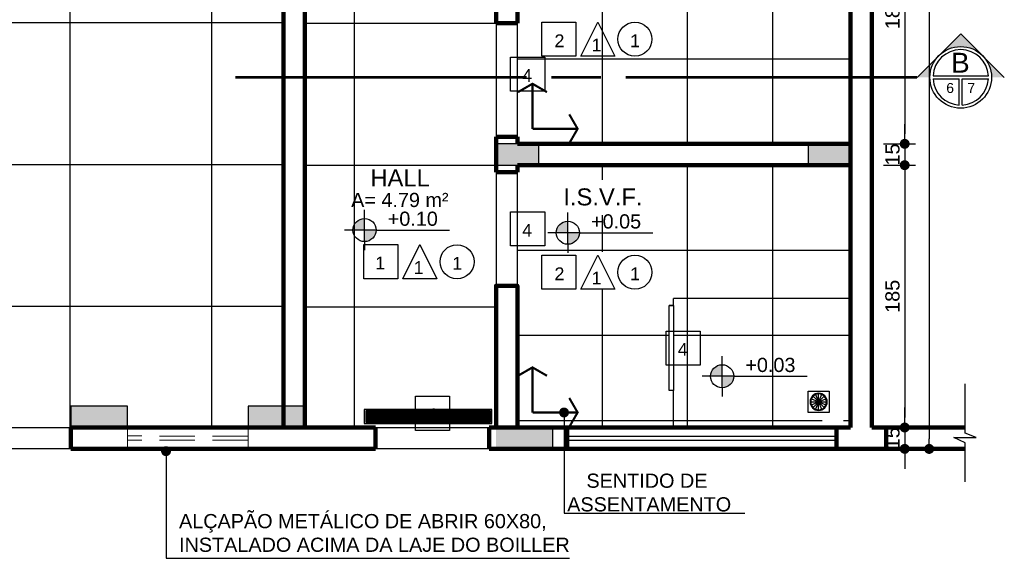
# Model space of a CAD drawing. Header units: metres. Extents: x -44 to 208, y -13 to 238.
# Tile 71 of 154: x 67.83 to 74.77, y 99.67 to 103.47. Entities that reach past the tile are written whole.
import ezdxf
from ezdxf.enums import TextEntityAlignment as Align

# ---------------------------------------------------------------- set-up
doc = ezdxf.new("R2010")
doc.units = ezdxf.units.M
doc.header["$MEASUREMENT"] = 0
doc.linetypes.add('HIDDEN', pattern=[0.375, 0.25, -0.125])
for name, color, linetype in [('A101', 1, 'Continuous'), ('ALV-CONS', 12, 'Continuous'), ('ALV-DIV', 61, 'Continuous'), ('CTA-GER', 35, 'Continuous'), ('ESQ-POR', 3, 'Continuous'), ('EST-LAJ', 6, 'Continuous'), ('HTC-EST', 253, 'Continuous'), ('HTC-PIS', 8, 'Continuous'), ('PAREDES', 4, 'Continuous'), ('PIS-DSN', 40, 'Continuous'), ('SMB-GER', 9, 'Continuous'), ('TXT-AMB', 25, 'Continuous'), ('TXT-ESP', 40, 'Continuous')]:
    doc.layers.add(name, color=color, linetype=linetype)
doc.layers.add('A4Proj', color=1, linetype='HIDDEN', lineweight=9)
doc.layers.add('ALV-ALT', color=7, linetype='Continuous', lineweight=90)
doc.styles.add('ARIAL', font='arial.ttf')
doc.styles.add('Griffe', font='arial.ttf')
doc.styles.add('Texto Ambiente 1-50', font='arial.ttf', dxfattribs={"height": 0.12})
doc.styles.add('Texto Cota', font='arial.ttf')
doc.styles.add('Texto Especificacao 1-50', font='arial.ttf', dxfattribs={"height": 0.1})
doc.dimstyles.new('ARQ-1-50', dxfattribs={"dimscale": 0, "dimtxt": 0.1, "dimasz": 0.07, "dimexe": 0.075, "dimexo": 0.1, "dimgap": 0.035, "dimtad": 1, "dimdec": 0, "dimlfac": 100, "dimzin": 1, "dimdsep": 46, "dimtxsty": 'Texto Cota', "dimblk": 'DOT', "dimcen": 0.1, "dimclrd": 256, "dimclre": 256, "dimclrt": 15, "dimaunit": 1, "dimadec": 0, "dimazin": 0, "dimtfac": 1.8, "dimtdec": 0, "dimtix": 1, "dimtmove": 2, "dimatfit": 1, "dimldrblk": 'DOT', "dimfxl": 1, "dimtolj": 1, "dimtzin": 4, "dimlwd": -1, "dimarcsym": 0})
pattern_1 = [(0, (71.33613, 102.4448), (0, 0.6), []), (90, (71.33613, 102.4448), (-0.6, 4e-17), [])]

# ---------------------------------------------------------------- blocks, each defined once
blk = doc.blocks.new('Nivel')
h = blk.add_hatch(color=256)
h.paths.add_polyline_path([(0, 0), (0, 0.0813, 0.414214), (-0.0813, 0)])
h.paths.add_polyline_path([(0.0813, 0), (0, 0), (0, -0.0813, 0.414214)])
for p, q in [((0, -0.0813), (0, 0.1418)), ((0.0813, 0), (-0.1418, 0)), ((0.0813, 0), (0.5995, 0)), ((0, -0.0813), (0, -0.1418))]:
    blk.add_line(p, q)
blk.add_circle((0, 0), 0.0813)
at = {"style": 'Griffe'}
blk.add_attdef('NIVEL', text='', height=0.1, dxfattribs=at).set_placement((0.3404, 0), align=Align.BOTTOM_CENTER)
blk = doc.blocks.new('SENT.ASSENT.')
at = {"const_width": 0.0117}
for points in [[(0.1532, 0.3952), (0.072, 0.3483)], [(0.1473, 0.3952), (0.2285, 0.3483)], [(0.15, 0.3938), (0.15, 0.15)], [(0.3952, 0.1468), (0.3483, 0.228)], [(0.3938, 0.15), (0.15, 0.15)], [(0.3952, 0.1527), (0.3483, 0.0715)]]:
    blk.add_lwpolyline(points, dxfattribs=at)
blk = doc.blocks.new('_DOT')
at = {"color": 0, "linetype": 'ByBlock'}
blk.add_line((-0.5, 0), (-1, 0), dxfattribs=at)
at = {"color": 0, "linetype": 'ByBlock', "const_width": 0.5}
blk.add_lwpolyline([(-0.25, 0, 1), (0.25, 0, 1)], format="xyb", close=True, dxfattribs=at)
blk = doc.blocks.new('*D3914')
at = {"layer": 'CTA-GER', "lineweight": -2, "transparency": 16777216}
for p, q in [((68.2229, 104.1448), (67.2552, 104.1448)), ((67.4109, 100.595), (67.4052, 100.595))]:
    blk.add_line(p, q, dxfattribs=at)
at = {"layer": 'CTA-GER', "transparency": 16777216}
blk.add_line((67.3302, 104.0748), (67.3302, 100.665), dxfattribs=at)
at = {"layer": 'Defpoints', "color": 0, "transparency": 16777216}
for p in [(68.3229, 104.1448), (67.3109, 100.595), (67.3302, 100.595)]:
    blk.add_point(p, dxfattribs=at)
at = {"layer": 'CTA-GER', "transparency": 16777216, "xscale": 0.07, "yscale": 0.07, "zscale": 0.07}
for p, rotation in [((67.3302, 104.1448), 90), ((67.3302, 100.595), 270)]:
    blk.add_blockref('_DOT', p, dxfattribs=dict(at, rotation=rotation))
at = {"layer": 'CTA-GER', "color": 15, "transparency": 16777216, "insert": (67.2441, 102.3699), "char_height": 0.1, "attachment_point": 5, "rotation": 90, "style": 'Texto Cota'}
blk.add_mtext('\\A1;355', dxfattribs=at)
blk = doc.blocks.new('*D3948')
at = {"layer": 'CTA-GER', "lineweight": -2, "transparency": 16777216}
for p, q in [((73.9177, 104.4448), (74.1427, 104.4448)), ((73.9177, 102.5948), (74.1427, 102.5948))]:
    blk.add_line(p, q, dxfattribs=at)
at = {"layer": 'CTA-GER', "transparency": 16777216}
blk.add_line((74.0677, 104.3748), (74.0677, 102.6648), dxfattribs=at)
at = {"layer": 'Defpoints', "color": 0, "transparency": 16777216}
for p in [(73.8177, 104.4448), (73.8177, 102.5948), (74.0677, 102.5948)]:
    blk.add_point(p, dxfattribs=at)
at = {"layer": 'CTA-GER', "transparency": 16777216, "xscale": 0.07, "yscale": 0.07, "zscale": 0.07}
for p, rotation in [((74.0677, 104.4448), 90), ((74.0677, 102.5948), 270)]:
    blk.add_blockref('_DOT', p, dxfattribs=dict(at, rotation=rotation))
at = {"layer": 'CTA-GER', "color": 15, "transparency": 16777216, "insert": (73.9817, 103.5198), "char_height": 0.1, "attachment_point": 5, "rotation": 90, "style": 'Texto Cota'}
blk.add_mtext('\\A1;185', dxfattribs=at)
blk = doc.blocks.new('*D3949')
at = {"layer": 'CTA-GER', "transparency": 16777216}
for p, q in [((74.0677, 102.6648), (74.0677, 102.7348)), ((74.0677, 102.5948), (74.0677, 102.4448)), ((74.0677, 102.3748), (74.0677, 102.3048))]:
    blk.add_line(p, q, dxfattribs=at)
at = {"layer": 'CTA-GER', "lineweight": -2, "transparency": 16777216}
for p, q in [((73.9177, 102.5948), (74.1427, 102.5948)), ((73.9177, 102.4448), (74.1427, 102.4448))]:
    blk.add_line(p, q, dxfattribs=at)
at = {"layer": 'Defpoints', "color": 0, "transparency": 16777216}
for p in [(73.8177, 102.5948), (73.8177, 102.4448), (74.0677, 102.4448)]:
    blk.add_point(p, dxfattribs=at)
at = {"layer": 'CTA-GER', "transparency": 16777216, "xscale": 0.07, "yscale": 0.07, "zscale": 0.07}
for p, rotation in [((74.0677, 102.5948), 270), ((74.0677, 102.4448), 90)]:
    blk.add_blockref('_DOT', p, dxfattribs=dict(at, rotation=rotation))
at = {"layer": 'CTA-GER', "color": 15, "transparency": 16777216, "insert": (73.9817, 102.5198), "char_height": 0.1, "attachment_point": 5, "rotation": 90, "style": 'Texto Cota'}
blk.add_mtext('\\A1;15', dxfattribs=at)
blk = doc.blocks.new('*D3950')
at = {"layer": 'CTA-GER', "lineweight": -2, "transparency": 16777216}
for p, q in [((73.9177, 102.4448), (74.1427, 102.4448)), ((73.9177, 100.5948), (74.1427, 100.5948))]:
    blk.add_line(p, q, dxfattribs=at)
at = {"layer": 'CTA-GER', "transparency": 16777216}
blk.add_line((74.0677, 102.3748), (74.0677, 100.6648), dxfattribs=at)
at = {"layer": 'Defpoints', "color": 0, "transparency": 16777216}
for p in [(73.8177, 102.4448), (73.8177, 100.5948), (74.0677, 100.5948)]:
    blk.add_point(p, dxfattribs=at)
at = {"layer": 'CTA-GER', "transparency": 16777216, "xscale": 0.07, "yscale": 0.07, "zscale": 0.07}
for p, rotation in [((74.0677, 102.4448), 90), ((74.0677, 100.5948), 270)]:
    blk.add_blockref('_DOT', p, dxfattribs=dict(at, rotation=rotation))
at = {"layer": 'CTA-GER', "color": 15, "transparency": 16777216, "insert": (73.9817, 101.5198), "char_height": 0.1, "attachment_point": 5, "rotation": 90, "style": 'Texto Cota'}
blk.add_mtext('\\A1;185', dxfattribs=at)
blk = doc.blocks.new('*D3951')
at = {"layer": 'CTA-GER', "transparency": 16777216}
for p, q in [((74.0677, 100.6648), (74.0677, 100.7348)), ((74.0677, 100.5948), (74.0677, 100.444)), ((74.0677, 100.374), (74.0677, 100.304))]:
    blk.add_line(p, q, dxfattribs=at)
at = {"layer": 'CTA-GER', "lineweight": -2, "transparency": 16777216}
for p, q in [((73.9177, 100.5948), (74.1427, 100.5948)), ((73.9927, 100.444), (74.1427, 100.444))]:
    blk.add_line(p, q, dxfattribs=at)
at = {"layer": 'Defpoints', "color": 0, "transparency": 16777216}
for p in [(73.8177, 100.5948), (73.8927, 100.444), (74.0677, 100.444)]:
    blk.add_point(p, dxfattribs=at)
at = {"layer": 'CTA-GER', "transparency": 16777216, "xscale": 0.07, "yscale": 0.07, "zscale": 0.07}
for p, rotation in [((74.0677, 100.5948), 270), ((74.0677, 100.444), 90)]:
    blk.add_blockref('_DOT', p, dxfattribs=dict(at, rotation=rotation))
at = {"layer": 'CTA-GER', "color": 15, "transparency": 16777216, "insert": (73.9817, 100.5194), "char_height": 0.1, "attachment_point": 5, "rotation": 90, "style": 'Texto Cota'}
blk.add_mtext('\\A1;15', dxfattribs=at)
blk = doc.blocks.new('*D3952')
at = {"layer": 'CTA-GER', "lineweight": -2, "transparency": 16777216}
for p, q in [((71.5913, 119.5948), (74.3153, 119.5948)), ((71.5913, 100.4438), (74.3153, 100.4438))]:
    blk.add_line(p, q, dxfattribs=at)
at = {"layer": 'CTA-GER', "transparency": 16777216}
blk.add_line((74.2403, 119.5248), (74.2403, 100.5138), dxfattribs=at)
at = {"layer": 'Defpoints', "color": 0, "transparency": 16777216}
for p in [(71.4913, 119.5948), (71.4913, 100.4438), (74.2403, 100.4438)]:
    blk.add_point(p, dxfattribs=at)
at = {"layer": 'CTA-GER', "transparency": 16777216, "xscale": 0.07, "yscale": 0.07, "zscale": 0.07}
for p, rotation in [((74.2403, 119.5948), 90), ((74.2403, 100.4438), 270)]:
    blk.add_blockref('_DOT', p, dxfattribs=dict(at, rotation=rotation))
at = {"layer": 'CTA-GER', "color": 15, "transparency": 16777216, "insert": (74.1542, 110.0193), "char_height": 0.1, "attachment_point": 5, "rotation": 90, "style": 'Texto Cota'}
blk.add_mtext('\\A1;1915', dxfattribs=at)
blk = doc.blocks.new('VBMKVB')
for p, q in [((-146.0768, -56.7298), (-145.966, -56.7298)), ((-146.0726, -56.7086), (-145.9702, -56.751)), ((-146.0726, -56.751), (-145.9702, -56.7086)), ((-146.0605, -56.769), (-145.9822, -56.6906)), ((-145.9822, -56.769), (-146.0605, -56.6906)), ((-146.0426, -56.781), (-146.0002, -56.6786)), ((-146.0002, -56.781), (-146.0426, -56.6786)), ((-146.0214, -56.6744), (-146.0214, -56.7852))]:
    blk.add_line(p, q)
blk.add_lwpolyline([(-146.0964, -56.8048), (-145.9464, -56.8048), (-145.9464, -56.6548), (-146.0964, -56.6548)], close=True)
for radius in [0.0604, 0.0554]:
    blk.add_circle((-146.0214, -56.7298), radius)
blk = doc.blocks.new('A$C6031014A')
at = {"layer": 'HTC-PIS'}
h = blk.add_hatch(color=256, dxfattribs=at)
h.dxf.hatch_style = 1
h.paths.add_polyline_path([(9.85, -14.45), (9.85, -14.6), (10.15, -14.6), (10.15, -14.45)])
h = blk.add_hatch(color=256, dxfattribs=at)
h.dxf.hatch_style = 1
h.paths.add_polyline_path([(12.05, -14.45), (12.05, -14.6), (12.35, -14.6), (12.35, -14.45)])
h = blk.add_hatch(color=256, dxfattribs=at)
h.dxf.hatch_style = 1
h.paths.add_polyline_path([(6.85, -16.3), (6.85, -16.45), (7.25, -16.45), (7.25, -16.3)])
h = blk.add_hatch(color=256, dxfattribs=at)
h.dxf.hatch_style = 1
h.paths.add_polyline_path([(8.1, -16.3), (8.1, -16.45), (8.5, -16.45), (8.5, -16.3)])
at = {"layer": 'EST-LAJ'}
for points in [[(9.85, -14.45), (9.85, -14.6), (10.15, -14.6), (10.15, -14.45), (9.85, -14.45)], [(12.05, -14.45), (12.05, -14.6), (12.35, -14.6), (12.35, -14.45), (12.05, -14.45)], [(6.85, -16.3), (6.85, -16.45), (7.25, -16.45), (7.25, -16.3), (6.85, -16.3)], [(8.1, -16.3), (8.1, -16.45), (8.5, -16.45), (8.5, -16.3), (8.1, -16.3)]]:
    blk.add_lwpolyline(points, close=True, dxfattribs=at)
blk = doc.blocks.new('A$C583E022D')
at = {"layer": 'HTC-PIS'}
h = blk.add_hatch(dxfattribs=at)
h.set_pattern_fill('LINE', color=256, scale=0.06, angle=90)
h.set_pattern_definition([(90, (-40.2440876, -116.442404), (-0.0075, 5e-19), [])])
h.paths.add_polyline_path([(0.89, -0.09), (0.89, -0.01), (0.01, -0.01), (0.01, -0.09)])
for points in [[(0, -0.1), (0.9, -0.1), (0.9, 0), (0, 0)], [(0.01, -0.09), (0.89, -0.09), (0.89, -0.01), (0.01, -0.01)]]:
    blk.add_lwpolyline(points, close=True, dxfattribs=at)
blk = doc.blocks.new('Corte dir-cima')
h = blk.add_hatch(color=256)
h.dxf.hatch_style = 1
h.paths.add_polyline_path([(8.189, 0.439), (7.75, 0.879), (7.311, 0.439, -0.414214)])
h = blk.add_hatch(color=256)
h.dxf.hatch_style = 1
h.paths.add_polyline_path([(7.311, 0.439, 0.198912), (7.129, 0), (6.871, 0)])
h = blk.add_hatch(color=256)
h.dxf.hatch_style = 1
h.paths.add_polyline_path([(8.189, 0.439), (8.629, 0), (8.371, 0, 0.198912)])
for p, q in [((6.871, 0), (7.75, 0.879)), ((8.629, 0), (7.75, 0.879)), ((7.192, 0.031), (8.308, 0.031)), ((7.129, -0.031), (7.129, -0.031)), ((7.192, -0.031), (7.719, -0.031)), ((7.719, -0.559), (7.719, -0.031)), ((7.781, -0.031), (8.308, -0.031)), ((7.781, -0.559), (7.781, -0.031))]:
    blk.add_line(p, q)
at = {"const_width": 0.05}
for points in [[(-6.871, 0), (-1, 0)], [(-0.5, 0), (0.5, 0)], [(1, 0), (6.871, 0)]]:
    blk.add_lwpolyline(points, dxfattribs=at)
blk.add_circle((7.75, 0), 0.621)
for start, end in [(3.1847, 176.8153), (183.1847, 266.8153), (273.1847, 356.8153)]:
    blk.add_arc((7.75, 0), 0.559, start, end)
at = {"style": 'Griffe'}
for tag, height, p in [('A', 0.4, (7.75, 0.295)), ('B', 0.2, (7.537, -0.213)), ('C', 0.2, (7.963, -0.213))]:
    blk.add_attdef(tag, text='', height=height, dxfattribs=at).set_placement(p, align=Align.MIDDLE_CENTER)

msp = doc.modelspace()

# ---------------------------------------------------------------- hatches: boundary and pattern name
at = {"layer": 'HTC-EST'}
msp.add_hatch(color=256, dxfattribs=at).paths.add_polyline_path([(71.5861, 100.5948), (71.1861, 100.5948), (71.1861, 100.4448), (71.5861, 100.4448)])
at = {"layer": 'HTC-PIS'}
h = msp.add_hatch(dxfattribs=at)
h.set_pattern_fill('_USER', color=256, angle=90, double=1, pattern_type=0)
h.set_pattern_definition([(90, (71.1798, 119.4496), (-1, 6e-17), []), (180, (71.1798, 119.4496), (-1e-16, -1), [])])
h.paths.add_polyline_path([(68.7798, 117.0496), (69.2798, 117.0496), (69.2795, 117.0996), (69.2798, 117.0996), (69.2798, 118.3996), (69.2798, 119.4496), (67.8298, 119.4496), (66.4298, 119.4496), (61.6298, 119.4496), (61.3298, 119.4496), (61.3298, 111.8996), (61.3798, 111.8996), (61.3798, 111.7496), (61.3298, 111.7496), (61.3298, 106.6996), (61.3298, 100.5996), (61.5798, 100.5996), (61.5798, 100.5948), (63.1298, 100.5948), (63.1298, 100.5996), (63.2798, 100.5996), (63.2798, 100.5949), (64.8298, 100.5949), (64.8298, 100.6), (64.9798, 100.5999), (64.9798, 100.595), (66.5298, 100.595), (66.5298, 100.5998), (66.7298, 100.5998), (68.2298, 100.5998), (68.2298, 100.5996), (68.2798, 100.5998), (69.1798, 100.5998), (69.1798, 100.5996), (69.6798, 100.5996), (69.6798, 104.1496), (68.1798, 104.1496), (68.1798, 104.2996), (68.1798, 104.9996), (68.1798, 105.2346), (68.1798, 106.3646), (68.1798, 107.1846), (68.1798, 108.3146), (68.1798, 109.0511), (68.1798, 110.0411), (68.1798, 111.7496), (62.6798, 111.7498), (62.6798, 111.8998), (67.6798, 111.8998), (67.6798, 116.8996), (62.6798, 116.8996), (62.6798, 117.0496), (67.8798, 117.0496)])
edge = h.paths.add_edge_path(flags=16)
edge.add_arc((65.4638, 117.8758), 0.12, 0, 360)
edge = h.paths.add_edge_path(flags=16)
edge.add_arc((64.9254, 118.1424), 0.0813, 0, 360)
h.paths.add_polyline_path([(65.3219, 117.7566), (65.0819, 117.7566), (65.2019, 117.9966)], flags=16)
h.paths.add_polyline_path([(66.7298, 114.4996), (66.7298, 114.3496), (66.4798, 114.3496), (66.4798, 114.4996)], flags=16)
h.paths.add_polyline_path([(64.5009, 114.1644), (64.5009, 113.9244), (64.2609, 113.9244), (64.2609, 114.1644)], flags=16)
edge = h.paths.add_edge_path(flags=16)
edge.add_arc((64.9182, 114.0437), 0.12, 0, 360)
h.paths.add_polyline_path([(64.6563, 114.1644), (64.7763, 113.9244), (64.5363, 113.9244)], flags=16)
edge = h.paths.add_edge_path(flags=16)
edge.add_arc((64.4471, 107.9892), 0.0813, 0, 360)
edge = h.paths.add_edge_path(flags=16)
edge.add_arc((64.9549, 107.7057), 0.12, 0, 360)
h.paths.add_polyline_path([(64.693, 107.8264), (64.813, 107.5864), (64.573, 107.5864)], flags=16)
h.paths.add_polyline_path([(66.5298, 106.2496), (66.5298, 105.0996), (62.5298, 105.0996), (62.5298, 106.2496)], flags=16)
h = msp.add_hatch(dxfattribs=at)
h.set_pattern_fill('_USER', color=256, double=1, pattern_type=0)
h.set_pattern_definition([(0, (71.1861, 119.4448), (0, 1), []), (90, (71.1861, 119.4448), (-1, 6e-17), [])])
h.paths.add_polyline_path([(71.1861, 116.8948), (69.4361, 116.8948), (69.4361, 113.4448), (67.8361, 113.4448), (67.8361, 111.8948), (68.3361, 111.8948), (68.3361, 110.6414), (69.0361, 110.6414), (69.0361, 108.8412), (68.3361, 108.8412), (68.3361, 108.6448), (69.4261, 108.6448), (69.4261, 106.8448), (68.3361, 106.8448), (68.3361, 106.6948), (69.4261, 106.6948), (69.4261, 104.8948), (68.3361, 104.8948), (68.3361, 104.2948), (70.3361, 104.2948), (70.3361, 104.1448), (69.8361, 104.1448), (69.8361, 100.5948), (71.1861, 100.596), (71.1861, 104.1448), (71.1361, 104.1448), (71.1361, 104.2948), (71.1861, 104.2948)])
edge = h.paths.add_edge_path(flags=16)
edge.add_arc((69.5833, 111.5435), 0.0813, 0, 360)
edge = h.paths.add_edge_path(flags=16)
edge.add_arc((70.1238, 111.266), 0.12, 0, 360)
h.paths.add_polyline_path([(69.8619, 111.3867), (69.9819, 111.1467), (69.7419, 111.1467)], flags=16)
h.paths.add_polyline_path([(69.7064, 111.3867), (69.7064, 111.1467), (69.4664, 111.1467), (69.4664, 111.3867)], flags=16)
h.paths.add_polyline_path([(70.5963, 102.0104), (70.7163, 101.7704), (70.4763, 101.7704)], flags=16)
h.paths.add_polyline_path([(70.4408, 102.0104), (70.4408, 101.7704), (70.2008, 101.7704), (70.2008, 102.0104)], flags=16)
edge = h.paths.add_edge_path(flags=16)
edge.add_arc((70.8582, 101.8897), 0.12, 0, 360)
h.paths.add_polyline_path([(69.7214, 112.9802), (70.126, 112.9802), (70.126, 113.1333), (69.7214, 113.1333)], flags=16)
h.paths.add_polyline_path([(70.0673, 112.6215), (70.1824, 112.6215), (70.1824, 112.7571), (70.0673, 112.7571)], flags=16)
h.paths.add_polyline_path([(69.7958, 112.592), (69.9109, 112.592), (69.9109, 112.7275), (69.7958, 112.7275)], flags=16)
h.paths.add_polyline_path([(69.5248, 112.6243), (69.64, 112.6243), (69.64, 112.7598), (69.5248, 112.7598)], flags=16)
h.paths.add_polyline_path([(69.3286, 113.1142), (69.9237, 113.1142), (70.057, 113.3615), (69.3286, 113.3615)], flags=16)
h.paths.add_polyline_path([(70.8017, 101.8109), (70.9169, 101.8109), (70.9169, 101.9465), (70.8017, 101.9465)], flags=0)
h.paths.add_polyline_path([(70.5303, 101.7814), (70.6454, 101.7814), (70.6454, 101.917), (70.5303, 101.917)], flags=0)
h.paths.add_polyline_path([(70.2593, 101.8137), (70.3744, 101.8137), (70.3744, 101.9492), (70.2593, 101.9492)], flags=0)
h.paths.add_polyline_path([(70.2034, 102.2355), (70.2034, 102.4828)], flags=16)
h = msp.add_hatch(dxfattribs=at)
h.set_pattern_fill('_USER', color=256, scale=0.6, double=1, pattern_type=0)
h.set_pattern_definition([(0, (71.33613, 102.5948), (0, 0.6), []), (90, (71.33613, 102.5948), (-0.6, 4e-17), [])])
h.paths.add_polyline_path([(73.6861, 103.5348), (72.4461, 103.5348), (72.4461, 103.5848), (72.4161, 103.5848), (72.4161, 104.1848), (72.4461, 104.1848), (72.4461, 104.4448), (71.3361, 104.4448), (71.3361, 103.4448), (71.3361, 102.6448), (71.3361, 102.5948), (73.6861, 102.5948)])
edge = h.paths.add_edge_path(flags=16)
edge.add_arc((71.6851, 103.6289), 0.0813, 0, 360)
h.paths.add_polyline_path([(71.8137, 103.6331), (72.2306, 103.6331), (72.2306, 103.7648), (71.8137, 103.7648)], flags=16)
h.paths.add_polyline_path([(71.5276, 103.7857), (72.2742, 103.7857), (72.2742, 103.9625), (71.5276, 103.9625)], flags=16)
h = msp.add_hatch(dxfattribs=at)
h.set_pattern_fill('_USER', color=256, scale=0.6, double=1, pattern_type=0)
h.set_pattern_definition(pattern_1)
h.paths.add_polyline_path([(71.3361, 100.5948), (72.4361, 100.5948), (72.4361, 100.8548), (72.4061, 100.8548), (72.4061, 101.4548), (72.4361, 101.4548), (72.4361, 101.5048), (73.6861, 101.5048), (73.6861, 102.4448), (71.3361, 102.4448), (71.3361, 102.3948), (71.3361, 101.5948)])
edge = h.paths.add_edge_path(flags=16)
edge.add_arc((71.6915, 101.9682), 0.0813, 0, 360)
h.paths.add_polyline_path([(73.4861, 102.2448), (73.4861, 102.3948), (73.6361, 102.3948), (73.6361, 102.2448)], flags=16)
edge = h.paths.add_edge_path(flags=0)
edge.add_arc((73.5611, 102.3198), 0.0604, 0, 360)
edge = h.paths.add_edge_path(flags=0)
edge.add_arc((73.5611, 102.3198), 0.0554, 0, 360)
h.paths.add_polyline_path([(71.4732, 101.5703), (72.3262, 101.5703), (72.3262, 101.8325), (71.4732, 101.8325)], flags=16)
h.paths.add_polyline_path([(71.605, 102.0932), (72.2928, 102.0932), (72.2928, 102.3405), (71.605, 102.3405)], flags=16)
h = msp.add_hatch(dxfattribs=at)
h.set_pattern_fill('_USER', color=256, scale=0.6, double=1, pattern_type=0)
h.set_pattern_definition(pattern_1)
h.paths.add_polyline_path([(73.5861, 100.5948), (73.6861, 100.5948), (73.6861, 101.5048), (72.4361, 101.5048), (72.4361, 101.4548), (72.4361, 100.8548), (72.4361, 100.5948)])
h.paths.add_polyline_path([(72.8613, 100.9561, 0.414214), (72.78, 101.0374), (72.78, 100.9561)], flags=16)
h.paths.add_polyline_path([(73.4861, 100.7948), (73.6361, 100.7948), (73.6361, 100.6448), (73.4861, 100.6448)], flags=16)
h.paths.add_polyline_path([(73.6215, 100.7198, -1), (73.5007, 100.7198, -1)], flags=0)
h.paths.add_polyline_path([(73.6165, 100.7198, -1), (73.5057, 100.7198, -1)], flags=0)
h.paths.add_polyline_path([(72.9182, 100.9583), (73.3228, 100.9583), (73.3228, 101.1116), (72.9182, 101.1116)], flags=24)

# ---------------------------------------------------------------- linework, layer by layer
at = {"layer": 'A4Proj'}
for p, q in [((68.5861, 100.595), (68.5861, 100.445)), ((69.4361, 100.5946), (69.4361, 100.4446)), ((69.4361, 100.5348), (68.5861, 100.535)), ((69.4361, 100.5048), (68.5861, 100.505))]:
    msp.add_line(p, q, dxfattribs=at)
at = {"layer": 'ALV-ALT'}
for p, q in [((73.8361, 100.5948), (73.8361, 106.5948)), ((73.6861, 103.4448), (73.6861, 104.4948)), ((71.3361, 103.4448), (71.3361, 104.4448)), ((69.6861, 100.5948), (69.6861, 104.1448)), ((69.8361, 104.1448), (69.8361, 100.5948)), ((71.1861, 103.4448), (71.1861, 104.1448)), ((71.1861, 103.4448), (71.3361, 103.4448)), ((73.6861, 100.5948), (73.6861, 103.4448)), ((71.1861, 102.3948), (71.1861, 102.6448)), ((71.1861, 102.6448), (71.3361, 102.6448)), ((71.3361, 102.6448), (71.3361, 102.5948)), ((71.3361, 102.5948), (73.6861, 102.5948)), ((73.6861, 102.4448), (71.3361, 102.4448)), ((71.3361, 102.4448), (71.3361, 102.3948)), ((71.3361, 102.3948), (71.1861, 102.3948)), ((68.1861, 100.595), (68.5861, 100.595)), ((69.4361, 100.5948), (68.5861, 100.595)), ((70.3361, 100.5948), (69.4361, 100.5946)), ((70.3361, 100.5948), (70.3361, 100.4448)), ((71.1861, 100.596), (71.1361, 100.596)), ((71.1361, 100.5948), (71.1361, 100.4433)), ((71.3361, 100.5948), (73.5861, 100.5948)), ((71.6861, 100.4448), (71.6861, 100.5948)), ((73.5861, 100.4448), (73.5861, 100.5948)), ((73.5861, 100.5948), (73.6861, 100.5948)), ((73.8361, 100.5948), (73.9361, 100.5948)), ((73.9361, 100.4448), (73.9361, 100.5948)), ((73.9361, 100.5948), (74.4943, 100.5948)), ((68.5861, 100.445), (68.1861, 100.445)), ((69.4361, 100.4448), (68.5861, 100.445)), ((70.3361, 100.4448), (69.4361, 100.4446)), ((71.6861, 100.4448), (71.1361, 100.4433)), ((71.6861, 100.4448), (73.5861, 100.4448)), ((73.5861, 100.4448), (73.9361, 100.4448)), ((73.9361, 100.4448), (74.4943, 100.4448))]:
    msp.add_line(p, q, dxfattribs=at)
for points in [[(71.1861, 100.5946), (71.3361, 100.5946), (71.3361, 101.5948), (71.1861, 101.5948)], [(68.1861, 100.445), (68.1861, 100.445), (68.1861, 100.5948), (68.1861, 100.5948)]]:
    msp.add_lwpolyline(points, close=True, dxfattribs=at)
at = {"layer": 'ALV-CONS'}
for p, q in [((73.6861, 102.5948), (73.6861, 102.4448)), ((69.8361, 100.5948), (69.6861, 100.5948))]:
    msp.add_line(p, q, dxfattribs=at)
at = {"layer": 'ALV-DIV'}
for p, q in [((73.6861, 101.5048), (72.4361, 101.5048)), ((72.4361, 101.4548), (72.4361, 101.5048)), ((72.4361, 101.4548), (72.4061, 101.4548)), ((72.4361, 100.5948), (72.4361, 100.8548))]:
    msp.add_line(p, q, dxfattribs=at)
at = {"layer": 'ESQ-POR', "color": 3, "linetype": 'Continuous', "lineweight": -3}
for p, q in [((71.6861, 100.5348), (73.5861, 100.5348)), ((71.6861, 100.5048), (73.5861, 100.5048))]:
    msp.add_line(p, q, dxfattribs=at)
at = {"layer": 'PAREDES'}
msp.add_line((71.5861, 100.4448), (71.5861, 100.5948), dxfattribs=at)
at = {"layer": 'PIS-DSN'}
for points in [[(71.1861, 102.6448), (71.3361, 102.6448), (71.3361, 103.4448), (71.1861, 103.4448)], [(71.1861, 101.5948), (71.3361, 101.5948), (71.3361, 102.3948), (71.1861, 102.3948)], [(72.4061, 101.4548), (72.4361, 101.4548), (72.4361, 100.8548), (72.4061, 100.8548)], [(66.7361, 100.595), (68.1861, 100.595), (68.1861, 100.445), (66.7361, 100.445)], [(70.3361, 100.5948), (71.1361, 100.5948), (71.1361, 100.4433), (70.3361, 100.4433)]]:
    msp.add_lwpolyline(points, close=True, dxfattribs=at)
msp.add_lwpolyline([(74.4931, 100.2115), (74.4931, 100.4861), (74.4139, 100.5234), (74.5723, 100.5234), (74.4931, 100.5558), (74.4931, 100.9035)], dxfattribs=at)
at = {"layer": 'TXT-ESP'}
for points in [[(71.7473, 103.2135), (71.5073, 103.2135), (71.5073, 103.4535), (71.7473, 103.4535)], [(72.0228, 103.2135), (71.7828, 103.2135), (71.9028, 103.4535), (71.9028, 103.4535)], [(71.5283, 102.966), (71.2883, 102.966), (71.2883, 103.206), (71.5283, 103.206)], [(71.5283, 101.8748), (71.2883, 101.8748), (71.2883, 102.1148), (71.5283, 102.1148)], [(70.4927, 101.6443), (70.2527, 101.6443), (70.2527, 101.8843), (70.4927, 101.8843)], [(70.7682, 101.6443), (70.5282, 101.6443), (70.6482, 101.8843), (70.6482, 101.8843)], [(71.7473, 101.5703), (71.5073, 101.5703), (71.5073, 101.8103), (71.7473, 101.8103)], [(72.0228, 101.5703), (71.7828, 101.5703), (71.9028, 101.8103), (71.9028, 101.8103)], [(72.6261, 101.0348), (72.3861, 101.0348), (72.3861, 101.2748), (72.6261, 101.2748)], [(70.8561, 100.5748), (70.6161, 100.5748), (70.6161, 100.8148), (70.8561, 100.8148)]]:
    msp.add_lwpolyline(points, close=True, dxfattribs=at)
for centre in [(72.1647, 103.3328), (70.9101, 101.7636), (72.1647, 101.6896)]:
    msp.add_circle(centre, 0.12, dxfattribs=at)

# ---------------------------------------------------------------- block references
at = {"layer": 'A101', "xscale": -1.306385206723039, "yscale": 1.306385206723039, "zscale": 1.306385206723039, "rotation": 270}
for p in [(71.2466, 102.5046), (71.2466, 100.5046)]:
    msp.add_blockref('SENT.ASSENT.', p, dxfattribs=at)
at = {"layer": 'EST-LAJ'}
msp.add_blockref('A$C6031014A', (61.3361, 117.0448), dxfattribs=at)
at = {"layer": 'HTC-PIS', "xscale": -1, "rotation": 180}
msp.add_blockref('VBMKVB', (219.482, 44.0459), dxfattribs=at)
at = {"layer": 'HTC-PIS'}
msp.add_blockref('A$C583E022D', (70.2558, 100.7226), dxfattribs=at)
at = {"layer": 'SMB-GER'}
ref = msp.add_blockref('Corte dir-cima', (71.7502, 103.0635), dxfattribs=dict(at, xscale=0.35, yscale=0.35, zscale=0.35))
ref.add_attrib('A', 'B', dxfattribs={"layer": '0', "height": 0.14, "style": 'Griffe'}).set_placement((74.4607, 103.1668), align=Align.MIDDLE_CENTER)
ref.add_attrib('B', '6', dxfattribs={"layer": '0', "height": 0.07, "style": 'Griffe'}).set_placement((74.3881, 102.9889), align=Align.MIDDLE_CENTER)
ref.add_attrib('C', '7', dxfattribs={"layer": '0', "height": 0.07, "style": 'Griffe'}).set_placement((74.5373, 102.9889), align=Align.MIDDLE_CENTER)
for p, values in [((70.2576, 101.987), {'NIVEL': '+0.10'}), ((71.6915, 101.9682), {'NIVEL': '+0.05'}), ((72.78, 100.9561), {'NIVEL': '+0.03'})]:
    msp.add_blockref('Nivel', p, dxfattribs=at).add_auto_attribs(values)

# ---------------------------------------------------------------- texts
at = {"layer": 'TXT-AMB', "char_height": 0.12, "width": 2.887209, "attachment_point": 1, "style": 'Texto Ambiente 1-50'}
for s, insert in [('HALL', (70.2987, 102.4149)), ('I.S.V.F.', (71.6597, 102.2808))]:
    msp.add_mtext(s, dxfattribs=dict(at, insert=insert))
at = {"layer": 'TXT-ESP'}
for s, height, style, p in [('2', 0.09, 'ARIAL', (71.5975, 103.2766)), ('1', 0.09, 'ARIAL', (72.1309, 103.2766)), ('1', 0.09, 'ARIAL', (71.8594, 103.2471)), ('4', 0.09, 'ARIAL', (71.3693, 103.0319)), ('A= 4.79 m²', 0.1, 'Texto Especificacao 1-50', (70.1631, 102.1493)), ('4', 0.09, 'ARIAL', (71.3693, 101.9407)), ('1', 0.09, 'ARIAL', (70.3338, 101.7102)), ('1', 0.09, 'ARIAL', (70.6048, 101.6779)), ('1', 0.09, 'ARIAL', (70.8762, 101.7074)), ('2', 0.09, 'ARIAL', (71.5975, 101.6335)), ('1', 0.09, 'ARIAL', (71.8594, 101.6039)), ('1', 0.09, 'ARIAL', (72.1309, 101.6335)), ('4', 0.09, 'ARIAL', (72.4672, 101.1007)), ('4', 0.09, 'ARIAL', (70.6972, 100.6407))]:
    msp.add_text(s, height=height, dxfattribs=dict(at, style=style)).set_placement(p)
at = {"layer": 'TXT-ESP', "char_height": 0.1, "width": 2.974864, "attachment_point": 7, "style": 'ARIAL'}
for s, insert in [('\\pi1.0674;SENTIDO DE\\P\\pi0.89289; ASSENTAMENTO', (70.7555, 100.0017)), ('ALÇAPÃO METÁLICO DE ABRIR 60X80, INSTALADO ACIMA DA LAJE DO BOILLER', (68.9493, 99.7167))]:
    msp.add_mtext(s, dxfattribs=dict(at, insert=insert))

# ---------------------------------------------------------------- dimensions: what is measured, and where the dimension line sits
at = {"layer": 'CTA-GER'}
for base, p1, p2, picture, middle in [((74.2403, 100.4438), (71.4913, 119.5948), (71.4913, 100.4438), '*D3952', (74.1542, 110.0193)), ((74.0677, 102.5948), (73.8177, 104.4448), (73.8177, 102.5948), '*D3948', (73.9817, 103.5198)), ((67.3302, 100.595), (68.3229, 104.1448), (67.3109, 100.595), '*D3914', (67.2441, 102.3699)), ((74.0677, 102.4448), (73.8177, 102.5948), (73.8177, 102.4448), '*D3949', (73.9817, 102.5198)), ((74.0677, 100.5948), (73.8177, 102.4448), (73.8177, 100.5948), '*D3950', (73.9817, 101.5198)), ((74.0677, 100.444), (73.8177, 100.5948), (73.8927, 100.444), '*D3951', (73.9817, 100.5194))]:
    dim = msp.add_linear_dim(base=base, p1=p1, p2=p2, angle=90, dimstyle='ARQ-1-50', override={"dimscale": 1}, dxfattribs=at)
    dim.commit()
    dim.dimension.update_dxf_attribs({"geometry": picture, "text_midpoint": middle})

# ---------------------------------------------------------------- leaders
for points in [[(71.6649, 100.7005), (71.6649, 99.9916), (72.9403, 99.9916)], [(68.8577, 100.4282), (68.8577, 99.6726), (71.7025, 99.6726)]]:
    msp.add_leader(points, dimstyle='ARQ-1-50', override={"dimscale": 1}, dxfattribs=at)

doc.saveas('drawing.dxf')
